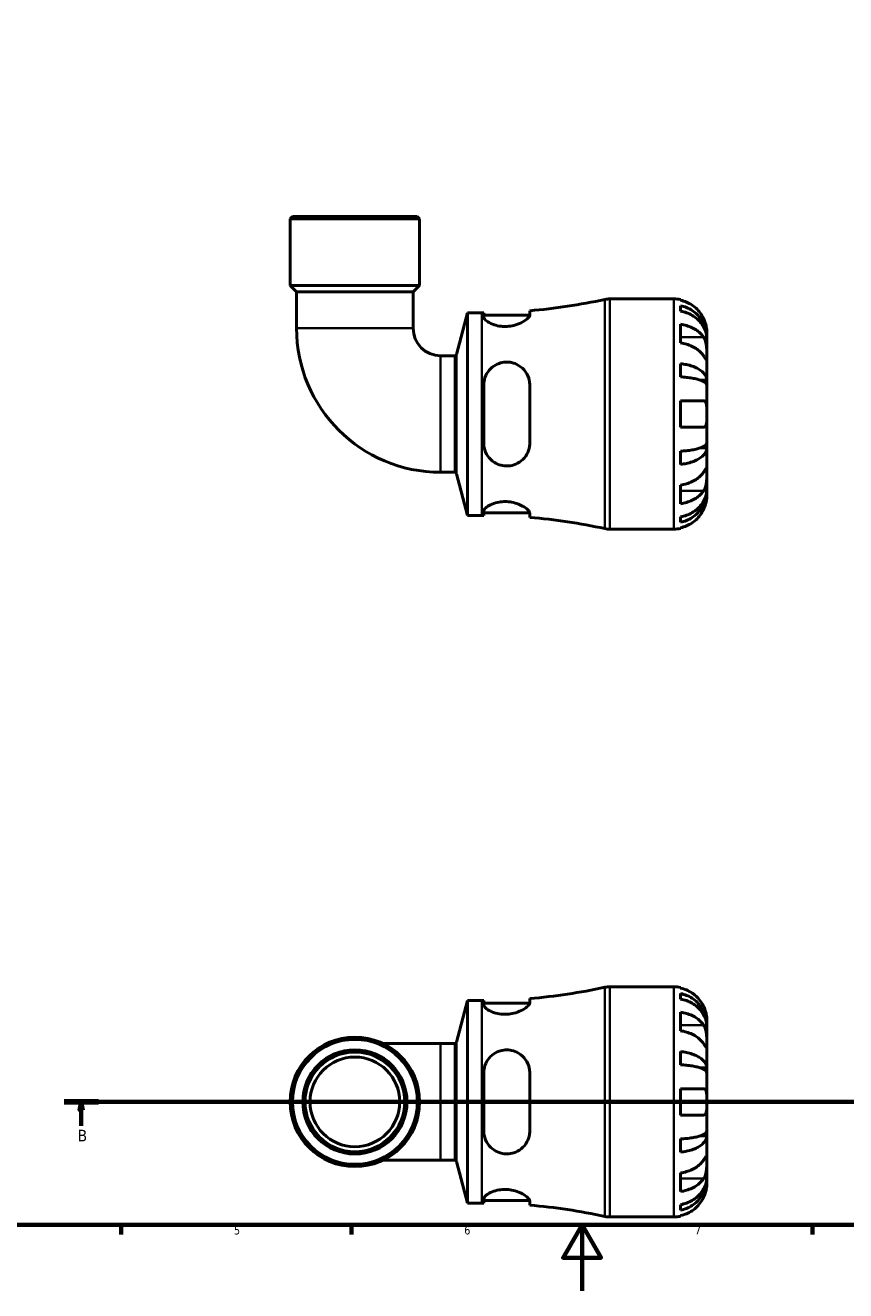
# Model space of a CAD drawing. Header units: millimetres. Extents: x 0 to 905, y 0 to 769.
# Tile 2 of 6: x 251 to 501, y 0 to 385. Entities that reach past the tile are written whole.
import ezdxf

# ---------------------------------------------------------------- set-up
doc = ezdxf.new("R2010")
doc.units = ezdxf.units.MM
doc.linetypes.add('CHAIN', pattern=[0.7087, 0.4724, -0.0591, 0.1181, -0.0591])
for name, color, linetype, lineweight in [('Border (ISO)', 7, 'Continuous', 70), ('Section Line (ISO)', 7, 'CHAIN', 70), ('Visible (ISO)', 7, 'Continuous', 50), ('Visible Narrow (ISO)', 7, 'Continuous', 35)]:
    doc.layers.add(name, color=color, linetype=linetype, lineweight=lineweight)
doc.styles.add('Label Text (ISO)', font='tahoma.ttf')
doc.styles.add('Note Text (ISO)', font='tahoma.ttf')

# ---------------------------------------------------------------- blocks, each defined once
blk = doc.blocks.new('Borders Default Border')
at = {"layer": 'Border (ISO)'}
for p, q in [((280.33, 20), (280.33, 17.1)), ((350.42, 20), (350.42, 17.1)), ((490.58, 20), (490.58, 17.1))]:
    blk.add_line(p, q, dxfattribs=at)
at = {"layer": 'Border (ISO)', "flags": 128}
for points in [[(20, 20), (20, 574), (821, 574), (821, 20), (20, 20)], [(420.5, 0), (420.5, 20), (414.73, 10), (426.27, 10), (420.5, 20)]]:
    blk.add_lwpolyline(points, dxfattribs=at)
at = {"layer": 'Border (ISO)', "color": 232, "true_color": 0xca0064, "char_height": 2.5, "attachment_point": 7, "style": 'Note Text (ISO)'}
for s, insert in [('5', (314.64, 17.05)), ('6', (384.66, 17.05)), ('7', (454.77, 17.1))]:
    blk.add_mtext(s, dxfattribs=dict(at, insert=insert))
blk = doc.blocks.new('2dTransSection0')
at = {"layer": 'Section Line (ISO)', "linetype": 'CHAIN'}
blk.add_line((262.98, 57.4), (612.12, 57.4), dxfattribs=at)
at = {"layer": 'Section Line (ISO)', "linetype": 'Continuous', "lineweight": 140}
for p, q in [((262.98, 57.4), (273.5, 57.4)), ((601.59, 57.4), (612.12, 57.4))]:
    blk.add_line(p, q, dxfattribs=at)
at = {"layer": 'Section Line (ISO)', "linetype": 'Continuous'}
for p, q in [((268.24, 57.4), (267.74, 54.9)), ((267.74, 54.9), (268.74, 54.9)), ((268.24, 54.9), (268.24, 57.4)), ((268.74, 54.9), (268.24, 57.4)), ((268.24, 50.14), (268.24, 54.9)), ((606.86, 57.4), (606.36, 54.9)), ((606.36, 54.9), (607.36, 54.9)), ((606.86, 54.9), (606.86, 57.4)), ((607.36, 54.9), (606.86, 57.4)), ((606.86, 50.14), (606.86, 54.9))]:
    blk.add_line(p, q, dxfattribs=at)
at = {"layer": 'Section Line (ISO)', "linetype": 'Continuous', "flags": 128}
for points in [[(268.74, 54.9), (268.24, 57.4), (267.74, 54.9), (268.74, 54.9)], [(607.36, 54.9), (606.86, 57.4), (606.36, 54.9), (607.36, 54.9)]]:
    blk.add_lwpolyline(points, dxfattribs=at)
at = {"layer": 'Section Line (ISO)'}
for points in [[(268.74, 54.9), (268.24, 57.4), (267.74, 54.9), (268.74, 54.9)], [(607.36, 54.9), (606.86, 57.4), (606.36, 54.9), (607.36, 54.9)]]:
    blk.add_solid(points, dxfattribs=at)
at = {"layer": 'Section Line (ISO)', "char_height": 3.5, "attachment_point": 7, "style": 'Label Text (ISO)'}
for insert in [(267.17, 45.4), (605.79, 45.4)]:
    blk.add_mtext('B', dxfattribs=dict(at, insert=insert))

msp = doc.modelspace()

# ---------------------------------------------------------------- linework, layer by layer
at = {"layer": 'Visible (ISO)'}
for p, q in [((332.422, 326.491), (331.722, 325.791)), ((371.101, 325.791), (331.722, 325.791)), ((331.722, 305.591), (331.722, 325.791)), ((332.422, 326.491), (370.401, 326.491)), ((370.401, 326.491), (371.101, 325.791)), ((371.101, 305.591), (371.101, 325.791)), ((371.101, 305.591), (331.722, 305.591)), ((333.691, 303.622), (331.722, 305.591)), ((369.132, 303.622), (371.101, 305.591)), ((333.691, 303.622), (333.691, 292.563)), ((369.132, 303.622), (333.691, 303.622)), ((369.132, 303.622), (369.132, 292.563)), ((428.934, 301.491), (448.412, 301.491)), ((450.412, 301.289), (450.412, 301.059)), ((382.298, 284.627), (385.692, 297.291)), ((385.692, 235.691), (385.692, 297.291)), ((385.692, 297.291), (390.012, 297.291)), ((390.592, 297.292), (390.592, 296.008)), ((390.592, 296.491), (404.574, 296.491)), ((404.592, 296.64), (404.592, 297.898)), ((450.412, 299.408), (450.412, 297.748)), ((450.412, 293.762), (450.412, 288.106)), ((458.412, 289.883), (458.387, 289.883)), ((458.412, 289.883), (458.412, 291.491)), ((458.412, 289.27), (458.412, 289.883)), ((458.412, 284.169), (458.412, 289.27)), ((377.484, 284.212), (381.757, 284.212)), ((450.412, 281.786), (450.412, 277.778)), ((458.412, 276.793), (458.412, 284.169)), ((390.592, 275.291), (390.592, 257.691)), ((404.592, 257.691), (404.592, 275.291)), ((458.412, 276.793), (456.503, 276.793)), ((458.412, 275.314), (458.412, 276.793)), ((458.412, 266.491), (458.412, 275.314)), ((450.412, 270.491), (450.412, 262.491)), ((458.412, 257.668), (458.412, 266.491)), ((450.412, 255.205), (450.412, 251.196)), ((458.412, 256.19), (456.503, 256.19)), ((458.412, 256.19), (458.412, 257.668)), ((458.412, 248.814), (458.412, 256.19)), ((377.484, 248.771), (381.757, 248.771)), ((382.298, 248.356), (385.692, 235.691)), ((458.412, 243.712), (458.412, 248.814)), ((450.412, 244.877), (450.412, 239.22)), ((458.412, 243.1), (458.387, 243.1)), ((458.412, 243.1), (458.412, 243.712)), ((458.412, 241.491), (458.412, 243.1)), ((385.692, 235.691), (390.012, 235.691)), ((390.592, 236.974), (390.592, 235.69)), ((390.592, 236.491), (404.574, 236.491)), ((404.592, 235.084), (404.592, 236.343)), ((450.412, 235.235), (450.412, 233.575)), ((428.934, 231.491), (448.412, 231.491)), ((450.412, 231.924), (450.412, 231.693)), ((428.934, 92.401), (448.412, 92.401)), ((404.592, 87.55), (404.592, 88.808)), ((450.412, 92.199), (450.412, 91.968)), ((450.412, 90.318), (450.412, 88.657)), ((382.298, 75.536), (385.692, 88.201)), ((385.692, 26.601), (385.692, 88.201)), ((385.692, 88.201), (390.012, 88.201)), ((390.592, 88.202), (390.592, 86.918)), ((390.592, 87.401), (404.574, 87.401)), ((450.412, 84.672), (450.412, 79.015)), ((458.412, 80.792), (458.387, 80.792)), ((458.412, 80.792), (458.412, 82.401)), ((458.412, 80.18), (458.412, 80.792)), ((458.412, 75.079), (458.412, 80.18)), ((377.484, 75.121), (359.994, 75.121)), ((377.484, 75.121), (381.757, 75.121)), ((458.412, 67.702), (458.412, 75.079)), ((450.412, 72.696), (450.412, 68.687)), ((390.592, 66.201), (390.592, 48.601)), ((404.592, 48.601), (404.592, 66.201)), ((458.412, 67.702), (456.503, 67.702)), ((458.412, 66.224), (458.412, 67.702)), ((458.412, 57.401), (458.412, 66.224)), ((450.412, 61.401), (450.412, 53.401)), ((458.412, 48.578), (458.412, 57.401)), ((458.412, 47.1), (456.503, 47.1)), ((458.412, 47.1), (458.412, 48.578)), ((458.412, 39.723), (458.412, 47.1)), ((450.412, 46.114), (450.412, 42.106)), ((359.994, 39.681), (377.484, 39.681)), ((377.484, 39.681), (381.757, 39.681)), ((382.298, 39.266), (385.692, 26.601)), ((458.412, 34.622), (458.412, 39.723)), ((450.412, 35.787), (450.412, 30.13)), ((458.412, 34.01), (458.412, 34.622)), ((458.412, 34.01), (458.387, 34.01)), ((458.412, 32.401), (458.412, 34.01)), ((390.592, 27.884), (390.592, 26.6)), ((390.592, 27.401), (404.574, 27.401)), ((404.592, 25.994), (404.592, 27.252)), ((385.692, 26.601), (390.012, 26.601)), ((450.412, 26.145), (450.412, 24.484)), ((428.934, 22.401), (448.412, 22.401)), ((450.412, 22.834), (450.412, 22.603))]:
    msp.add_line(p, q, dxfattribs=at)
for radius in [19.689, 18.989, 15.845, 15.146, 13.631]:
    msp.add_circle((351.412, 57.401), radius, dxfattribs=at)
for centre, radius, start, end in [((390.012, 472.747), 175.455, 274.76666, 282.31744), ((428.934, 294.491), 7, 90, 102.31744), ((448.412, 291.491), 10, 78.46304, 90), ((390.012, 472.747), 175.455, 270, 270.1894), ((377.484, 292.563), 43.792, 180, 270), ((377.484, 292.563), 8.352, 180, 270), ((381.757, 284.772), 0.56, 270, 345), ((381.757, 248.211), 0.56, 15, 90), ((390.012, 60.236), 175.455, 89.8106, 90), ((390.012, 60.236), 175.455, 77.68256, 85.23334), ((428.934, 238.491), 7, 257.68256, 270), ((448.412, 241.491), 10, 270, 281.53696), ((428.934, 85.401), 7, 90, 102.31744), ((448.412, 82.401), 10, 78.46304, 90), ((390.012, 263.656), 175.455, 274.76666, 282.31744), ((390.012, 263.656), 175.455, 270, 270.1894), ((381.757, 75.681), 0.56, 270, 345), ((381.757, 39.121), 0.56, 15, 90), ((390.012, -148.854), 175.455, 89.8106, 90), ((390.012, -148.854), 175.455, 77.68256, 85.23334), ((428.934, 29.401), 7, 257.68256, 270), ((448.412, 32.401), 10, 270, 281.53696)]:
    msp.add_arc(centre, radius, start, end, dxfattribs=at)
for points, knots in [([(457.452, 295.491), (457.247, 295.93), (456.999, 296.374), (456.343, 297.361), (455.908, 297.885), (455.034, 298.762), (454.515, 299.197), (453.397, 299.948), (452.798, 300.263), (451.675, 300.73), (451.051, 300.927), (450.412, 301.059)], [4.90264375, 4.90264375, 4.90264375, 4.90264375, 5.04224508, 5.04224508, 5.22854914, 5.22854914, 5.41380406, 5.41380406, 5.59905898, 5.59905898, 5.77859995, 5.77859995, 5.77859995, 5.77859995]), ([(404.592, 296.64), (404.592, 296.53), (404.561, 296.41), (404.37, 296.001), (404.1, 295.684), (403.269, 294.981), (402.674, 294.593), (401.298, 293.923), (400.537, 293.636), (399.074, 293.277), (398.414, 293.172), (397.108, 293.089), (396.481, 293.104), (395.141, 293.25), (394.458, 293.402), (393.049, 293.852), (392.376, 294.176), (391.302, 294.867), (390.916, 295.234), (390.637, 295.723), (390.592, 295.871), (390.592, 296.008)], [-2.4465207, -2.4465207, -2.4465207, -2.4465207, -2.3280071, -2.3280071, -2.0681704, -2.0681704, -1.7728696, -1.7728696, -1.5020221, -1.5020221, -1.298599, -1.298599, -1.1081368, -1.1081368, -0.8804626, -0.8804626, -0.5878316, -0.5878316, -0.2799184, -0.2799184, -0.1348881, -0.1348881, -0.1348881, -0.1348881]), ([(450.412, 299.408), (451.053, 299.281), (451.679, 299.09), (452.804, 298.638), (453.403, 298.333), (454.522, 297.608), (455.041, 297.188), (455.914, 296.341), (456.348, 295.836), (457.097, 294.749), (457.411, 294.167), (457.885, 293.057), (458.087, 292.427), (458.351, 291.141), (458.412, 290.484), (458.412, 289.883)], [0.1897184, 0.1897184, 0.1897184, 0.1897184, 0.3698032, 0.3698032, 0.5549844, 0.5549844, 0.7401655, 0.7401655, 0.9258164, 0.9258164, 1.1114673, 1.1114673, 1.2978252, 1.2978252, 1.484183, 1.484183, 1.484183, 1.484183]), ([(458.412, 289.27), (458.412, 289.806), (458.351, 290.39), (458.087, 291.535), (457.885, 292.096), (457.411, 293.083), (457.097, 293.601), (456.348, 294.569), (455.914, 295.018), (455.041, 295.772), (454.522, 296.146), (453.403, 296.791), (452.804, 297.062), (451.679, 297.464), (451.053, 297.635), (450.412, 297.748)], [4.4593823, 4.4593823, 4.4593823, 4.4593823, 4.6457401, 4.6457401, 4.832098, 4.832098, 5.0177489, 5.0177489, 5.2033998, 5.2033998, 5.388581, 5.388581, 5.5737621, 5.5737621, 5.753847, 5.753847, 5.753847, 5.753847]), ([(450.412, 293.762), (451.051, 293.67), (451.675, 293.53), (452.798, 293.2), (453.397, 292.977), (454.515, 292.446), (455.034, 292.139), (455.908, 291.518), (456.343, 291.148), (456.999, 290.45), (457.247, 290.136), (457.452, 289.826)], [0.18972425, 0.18972425, 0.18972425, 0.18972425, 0.36926522, 0.36926522, 0.55452014, 0.55452014, 0.73977506, 0.73977506, 0.92607912, 0.92607912, 1.06568045, 1.06568045, 1.06568045, 1.06568045]), ([(458.412, 291.491), (458.412, 291.491), (458.412, 291.544), (458.408, 291.767), (458.401, 291.949), (458.359, 292.421), (458.324, 292.701), (458.211, 293.298), (458.14, 293.6), (457.99, 294.118), (457.924, 294.322), (457.783, 294.716), (457.709, 294.904), (457.574, 295.225), (457.514, 295.359), (457.452, 295.491)], [0, 0, 0, 0, 0.11274969, 0.11274969, 0.24046199, 0.24046199, 0.3630761, 0.3630761, 0.46982648, 0.46982648, 0.53680834, 0.53680834, 0.59738122, 0.59738122, 0.64072731, 0.64072731, 0.64072731, 0.64072731]), ([(457.452, 289.826), (457.51, 289.738), (457.566, 289.645), (457.728, 289.351), (457.825, 289.137), (458.001, 288.662), (458.077, 288.403), (458.229, 287.747), (458.289, 287.346), (458.379, 286.438), (458.397, 285.942), (458.414, 284.987), (458.412, 284.543), (458.412, 284.169)], [-0.64434498, -0.64434498, -0.64434498, -0.64434498, -0.60308586, -0.60308586, -0.52007987, -0.52007987, -0.43273909, -0.43273909, -0.31000661, -0.31000661, -0.15868997, -0.15868997, 0, 0, 0, 0]), ([(457.452, 284.169), (457.247, 284.479), (456.999, 284.793), (456.343, 285.491), (455.908, 285.861), (455.034, 286.482), (454.515, 286.79), (453.397, 287.32), (452.798, 287.543), (451.675, 287.873), (451.051, 288.013), (450.412, 288.106)], [4.90264375, 4.90264375, 4.90264375, 4.90264375, 5.04224508, 5.04224508, 5.22854914, 5.22854914, 5.41380406, 5.41380406, 5.59905898, 5.59905898, 5.77859995, 5.77859995, 5.77859995, 5.77859995]), ([(390.592, 275.291), (390.592, 275.649), (390.619, 276.005), (390.801, 277.186), (391.076, 277.981), (391.903, 279.462), (392.467, 280.14), (393.764, 281.206), (394.473, 281.612), (395.858, 282.104), (396.495, 282.236), (397.79, 282.318), (398.429, 282.27), (399.826, 281.972), (400.554, 281.679), (402.051, 280.776), (402.767, 280.102), (403.859, 278.548), (404.244, 277.672), (404.541, 276.263), (404.592, 275.78), (404.592, 275.291)], [-2.429906, -2.429906, -2.429906, -2.429906, -2.317535, -2.317535, -2.0520296, -2.0520296, -1.7742187, -1.7742187, -1.5229028, -1.5229028, -1.3264162, -1.3264162, -1.1326069, -1.1326069, -0.8897659, -0.8897659, -0.5772604, -0.5772604, -0.2725661, -0.2725661, -0.1192135, -0.1192135, -0.1192135, -0.1192135]), ([(450.412, 281.786), (451.053, 281.72), (451.679, 281.619), (452.804, 281.382), (453.403, 281.223), (454.522, 280.843), (455.041, 280.622), (455.914, 280.178), (456.348, 279.914), (457.097, 279.344), (457.411, 279.038), (457.885, 278.457), (458.087, 278.127), (458.351, 277.452), (458.412, 277.108), (458.412, 276.793)], [0.1897184, 0.1897184, 0.1897184, 0.1897184, 0.3698032, 0.3698032, 0.5549844, 0.5549844, 0.7401655, 0.7401655, 0.9258164, 0.9258164, 1.1114673, 1.1114673, 1.2978252, 1.2978252, 1.484183, 1.484183, 1.484183, 1.484183]), ([(458.412, 284.169), (458.412, 283.96), (458.412, 283.774), (458.41, 283.447), (458.408, 283.31), (458.39, 283.069), (458.369, 282.998), (458.282, 282.996), (458.219, 283.058), (458.063, 283.261), (457.986, 283.371), (457.808, 283.633), (457.709, 283.782), (457.552, 284.019), (457.503, 284.093), (457.452, 284.169)], [0, 0, 0, 0, 0.08884908, 0.08884908, 0.18379648, 0.18379648, 0.31419699, 0.31419699, 0.43784665, 0.43784665, 0.52411276, 0.52411276, 0.60765264, 0.60765264, 0.6434969, 0.6434969, 0.6434969, 0.6434969]), ([(458.412, 275.314), (458.412, 275.47), (458.351, 275.64), (458.087, 275.973), (457.885, 276.135), (457.411, 276.422), (457.097, 276.573), (456.348, 276.854), (455.914, 276.985), (455.041, 277.204), (454.522, 277.312), (453.403, 277.5), (452.804, 277.579), (451.679, 277.695), (451.053, 277.745), (450.412, 277.778)], [4.4593823, 4.4593823, 4.4593823, 4.4593823, 4.6457401, 4.6457401, 4.832098, 4.832098, 5.0177489, 5.0177489, 5.2033998, 5.2033998, 5.388581, 5.388581, 5.5737621, 5.5737621, 5.753847, 5.753847, 5.753847, 5.753847]), ([(450.412, 270.491), (451.051, 270.491), (451.675, 270.491), (452.798, 270.491), (453.397, 270.491), (454.515, 270.491), (455.034, 270.491), (455.908, 270.491), (456.343, 270.491), (456.999, 270.491), (457.247, 270.491), (457.452, 270.491)], [0.18972425, 0.18972425, 0.18972425, 0.18972425, 0.36926522, 0.36926522, 0.55452014, 0.55452014, 0.73977506, 0.73977506, 0.92607912, 0.92607912, 1.06568045, 1.06568045, 1.06568045, 1.06568045]), ([(457.452, 270.491), (457.521, 270.491), (457.586, 270.483), (457.747, 270.44), (457.836, 270.392), (458.002, 270.245), (458.076, 270.141), (458.228, 269.818), (458.289, 269.571), (458.379, 268.916), (458.397, 268.494), (458.414, 267.543), (458.412, 267.019), (458.412, 266.491)], [-0.64008532, -0.64008532, -0.64008532, -0.64008532, -0.59222185, -0.59222185, -0.51595037, -0.51595037, -0.43235608, -0.43235608, -0.30863031, -0.30863031, -0.15844955, -0.15844955, 0, 0, 0, 0]), ([(458.412, 266.491), (458.412, 266.154), (458.412, 265.817), (458.409, 265.132), (458.405, 264.788), (458.373, 264.023), (458.336, 263.635), (458.206, 263.114), (458.136, 262.944), (457.98, 262.713), (457.902, 262.638), (457.721, 262.531), (457.62, 262.501), (457.49, 262.492), (457.471, 262.491), (457.452, 262.491)], [-2.77804136, -2.77804136, -2.77804136, -2.77804136, -2.67672151, -2.67672151, -2.56558131, -2.56558131, -2.40960112, -2.40960112, -2.30519389, -2.30519389, -2.22617552, -2.22617552, -2.14450488, -2.14450488, -2.1308178, -2.1308178, -2.1308178, -2.1308178]), ([(457.452, 262.491), (457.247, 262.491), (456.999, 262.491), (456.343, 262.491), (455.908, 262.491), (455.034, 262.491), (454.515, 262.491), (453.397, 262.491), (452.798, 262.491), (451.675, 262.491), (451.051, 262.491), (450.412, 262.491)], [4.90264375, 4.90264375, 4.90264375, 4.90264375, 5.04224508, 5.04224508, 5.22854914, 5.22854914, 5.41380406, 5.41380406, 5.59905898, 5.59905898, 5.77859995, 5.77859995, 5.77859995, 5.77859995]), ([(404.592, 257.691), (404.592, 257.314), (404.561, 256.939), (404.37, 255.762), (404.1, 254.992), (403.269, 253.496), (402.674, 252.791), (401.298, 251.694), (400.537, 251.281), (399.074, 250.818), (398.414, 250.707), (397.108, 250.679), (396.481, 250.751), (395.141, 251.091), (394.458, 251.389), (393.049, 252.284), (392.376, 252.934), (391.302, 254.472), (390.916, 255.371), (390.637, 256.772), (390.592, 257.23), (390.592, 257.691)], [-2.4465207, -2.4465207, -2.4465207, -2.4465207, -2.3280071, -2.3280071, -2.0681704, -2.0681704, -1.7728696, -1.7728696, -1.5020221, -1.5020221, -1.298599, -1.298599, -1.1081368, -1.1081368, -0.8804626, -0.8804626, -0.5878316, -0.5878316, -0.2799184, -0.2799184, -0.1348881, -0.1348881, -0.1348881, -0.1348881]), ([(450.412, 255.205), (451.053, 255.238), (451.679, 255.287), (452.804, 255.404), (453.403, 255.483), (454.522, 255.67), (455.041, 255.779), (455.914, 255.998), (456.348, 256.129), (457.097, 256.41), (457.411, 256.56), (457.885, 256.847), (458.087, 257.01), (458.351, 257.343), (458.412, 257.513), (458.412, 257.668)], [0.1897184, 0.1897184, 0.1897184, 0.1897184, 0.3698032, 0.3698032, 0.5549844, 0.5549844, 0.7401655, 0.7401655, 0.9258164, 0.9258164, 1.1114673, 1.1114673, 1.2978252, 1.2978252, 1.484183, 1.484183, 1.484183, 1.484183]), ([(458.412, 256.19), (458.412, 255.875), (458.351, 255.53), (458.087, 254.856), (457.885, 254.526), (457.411, 253.944), (457.097, 253.639), (456.348, 253.069), (455.914, 252.804), (455.041, 252.36), (454.522, 252.14), (453.403, 251.76), (452.804, 251.6), (451.679, 251.363), (451.053, 251.263), (450.412, 251.196)], [4.4593823, 4.4593823, 4.4593823, 4.4593823, 4.6457401, 4.6457401, 4.832098, 4.832098, 5.0177489, 5.0177489, 5.2033998, 5.2033998, 5.388581, 5.388581, 5.5737621, 5.5737621, 5.753847, 5.753847, 5.753847, 5.753847]), ([(450.412, 244.877), (451.051, 244.97), (451.675, 245.109), (452.798, 245.439), (453.397, 245.662), (454.515, 246.193), (455.034, 246.501), (455.908, 247.121), (456.343, 247.492), (456.999, 248.189), (457.247, 248.504), (457.452, 248.814)], [0.18972425, 0.18972425, 0.18972425, 0.18972425, 0.36926522, 0.36926522, 0.55452014, 0.55452014, 0.73977506, 0.73977506, 0.92607912, 0.92607912, 1.06568045, 1.06568045, 1.06568045, 1.06568045]), ([(457.452, 248.814), (457.51, 248.902), (457.566, 248.986), (457.728, 249.229), (457.825, 249.375), (458.001, 249.633), (458.077, 249.741), (458.229, 249.935), (458.289, 249.991), (458.379, 249.978), (458.397, 249.876), (458.414, 249.484), (458.412, 249.188), (458.412, 248.814)], [-0.64434498, -0.64434498, -0.64434498, -0.64434498, -0.60308586, -0.60308586, -0.52007987, -0.52007987, -0.43273909, -0.43273909, -0.31000661, -0.31000661, -0.15868997, -0.15868997, 0, 0, 0, 0]), ([(458.412, 248.814), (458.412, 248.604), (458.412, 248.372), (458.41, 247.854), (458.408, 247.568), (458.39, 246.857), (458.369, 246.427), (458.282, 245.585), (458.219, 245.182), (458.063, 244.53), (457.986, 244.276), (457.808, 243.806), (457.709, 243.592), (457.552, 243.313), (457.503, 243.233), (457.452, 243.157)], [0, 0, 0, 0, 0.08884908, 0.08884908, 0.18379648, 0.18379648, 0.31419699, 0.31419699, 0.43784665, 0.43784665, 0.52411276, 0.52411276, 0.60765264, 0.60765264, 0.6434969, 0.6434969, 0.6434969, 0.6434969]), ([(450.412, 235.235), (451.053, 235.348), (451.679, 235.518), (452.804, 235.92), (453.403, 236.191), (454.522, 236.837), (455.041, 237.211), (455.914, 237.964), (456.348, 238.414), (457.097, 239.381), (457.411, 239.9), (457.885, 240.887), (458.087, 241.447), (458.351, 242.592), (458.412, 243.177), (458.412, 243.712)], [0.1897184, 0.1897184, 0.1897184, 0.1897184, 0.3698032, 0.3698032, 0.5549844, 0.5549844, 0.7401655, 0.7401655, 0.9258164, 0.9258164, 1.1114673, 1.1114673, 1.2978252, 1.2978252, 1.484183, 1.484183, 1.484183, 1.484183]), ([(457.452, 243.157), (457.247, 242.847), (456.999, 242.532), (456.343, 241.835), (455.908, 241.464), (455.034, 240.844), (454.515, 240.536), (453.397, 240.006), (452.798, 239.783), (451.675, 239.453), (451.051, 239.313), (450.412, 239.22)], [4.90264375, 4.90264375, 4.90264375, 4.90264375, 5.04224508, 5.04224508, 5.22854914, 5.22854914, 5.41380406, 5.41380406, 5.59905898, 5.59905898, 5.77859995, 5.77859995, 5.77859995, 5.77859995]), ([(458.412, 243.1), (458.412, 242.499), (458.351, 241.842), (458.087, 240.555), (457.885, 239.925), (457.411, 238.816), (457.097, 238.234), (456.348, 237.147), (455.914, 236.642), (455.041, 235.795), (454.522, 235.374), (453.403, 234.649), (452.804, 234.345), (451.679, 233.893), (451.053, 233.702), (450.412, 233.575)], [4.4593823, 4.4593823, 4.4593823, 4.4593823, 4.6457401, 4.6457401, 4.832098, 4.832098, 5.0177489, 5.0177489, 5.2033998, 5.2033998, 5.388581, 5.388581, 5.5737621, 5.5737621, 5.753847, 5.753847, 5.753847, 5.753847]), ([(390.592, 236.974), (390.592, 237.081), (390.619, 237.194), (390.801, 237.593), (391.076, 237.901), (391.903, 238.533), (392.467, 238.856), (393.764, 239.383), (394.473, 239.594), (395.858, 239.829), (396.495, 239.882), (397.79, 239.869), (398.429, 239.806), (399.826, 239.548), (400.554, 239.33), (402.051, 238.734), (402.767, 238.333), (403.859, 237.543), (404.244, 237.156), (404.541, 236.644), (404.592, 236.485), (404.592, 236.343)], [-2.429906, -2.429906, -2.429906, -2.429906, -2.317535, -2.317535, -2.0520296, -2.0520296, -1.7742187, -1.7742187, -1.5229028, -1.5229028, -1.3264162, -1.3264162, -1.1326069, -1.1326069, -0.8897659, -0.8897659, -0.5772604, -0.5772604, -0.2725661, -0.2725661, -0.1192135, -0.1192135, -0.1192135, -0.1192135]), ([(457.452, 237.491), (457.521, 237.638), (457.586, 237.786), (457.747, 238.171), (457.836, 238.408), (458.002, 238.899), (458.076, 239.15), (458.228, 239.749), (458.289, 240.077), (458.379, 240.712), (458.397, 240.99), (458.414, 241.387), (458.412, 241.491), (458.412, 241.491)], [-0.64008532, -0.64008532, -0.64008532, -0.64008532, -0.59222185, -0.59222185, -0.51595037, -0.51595037, -0.43235608, -0.43235608, -0.30863031, -0.30863031, -0.15844955, -0.15844955, 0, 0, 0, 0]), ([(450.412, 231.924), (451.051, 232.055), (451.675, 232.253), (452.798, 232.719), (453.397, 233.035), (454.515, 233.785), (455.034, 234.22), (455.908, 235.098), (456.343, 235.622), (456.999, 236.608), (457.247, 237.053), (457.452, 237.491)], [0.18972425, 0.18972425, 0.18972425, 0.18972425, 0.36926522, 0.36926522, 0.55452014, 0.55452014, 0.73977506, 0.73977506, 0.92607912, 0.92607912, 1.06568045, 1.06568045, 1.06568045, 1.06568045]), ([(457.452, 86.401), (457.247, 86.839), (456.999, 87.284), (456.343, 88.27), (455.908, 88.794), (455.034, 89.672), (454.515, 90.107), (453.397, 90.857), (452.798, 91.173), (451.675, 91.64), (451.051, 91.837), (450.412, 91.968)], [4.90264375, 4.90264375, 4.90264375, 4.90264375, 5.04224508, 5.04224508, 5.22854914, 5.22854914, 5.41380406, 5.41380406, 5.59905898, 5.59905898, 5.77859995, 5.77859995, 5.77859995, 5.77859995]), ([(450.412, 90.318), (451.053, 90.191), (451.679, 89.999), (452.804, 89.548), (453.403, 89.243), (454.522, 88.518), (455.041, 88.098), (455.914, 87.251), (456.348, 86.746), (457.097, 85.659), (457.411, 85.076), (457.885, 83.967), (458.087, 83.337), (458.351, 82.051), (458.412, 81.394), (458.412, 80.792)], [0.1897184, 0.1897184, 0.1897184, 0.1897184, 0.3698032, 0.3698032, 0.5549844, 0.5549844, 0.7401655, 0.7401655, 0.9258164, 0.9258164, 1.1114673, 1.1114673, 1.2978252, 1.2978252, 1.484183, 1.484183, 1.484183, 1.484183]), ([(458.412, 80.18), (458.412, 80.715), (458.351, 81.3), (458.087, 82.445), (457.885, 83.005), (457.411, 83.993), (457.097, 84.511), (456.348, 85.478), (455.914, 85.928), (455.041, 86.682), (454.522, 87.056), (453.403, 87.701), (452.804, 87.972), (451.679, 88.374), (451.053, 88.544), (450.412, 88.657)], [4.4593823, 4.4593823, 4.4593823, 4.4593823, 4.6457401, 4.6457401, 4.832098, 4.832098, 5.0177489, 5.0177489, 5.2033998, 5.2033998, 5.388581, 5.388581, 5.5737621, 5.5737621, 5.753847, 5.753847, 5.753847, 5.753847]), ([(404.592, 87.55), (404.592, 87.44), (404.561, 87.32), (404.37, 86.911), (404.1, 86.593), (403.269, 85.891), (402.674, 85.503), (401.298, 84.833), (400.537, 84.546), (399.074, 84.187), (398.414, 84.082), (397.108, 83.998), (396.481, 84.013), (395.141, 84.16), (394.458, 84.311), (393.049, 84.762), (392.376, 85.086), (391.302, 85.776), (390.916, 86.143), (390.637, 86.632), (390.592, 86.781), (390.592, 86.918)], [-2.4465207, -2.4465207, -2.4465207, -2.4465207, -2.3280071, -2.3280071, -2.0681704, -2.0681704, -1.7728696, -1.7728696, -1.5020221, -1.5020221, -1.298599, -1.298599, -1.1081368, -1.1081368, -0.8804626, -0.8804626, -0.5878316, -0.5878316, -0.2799184, -0.2799184, -0.1348881, -0.1348881, -0.1348881, -0.1348881]), ([(450.412, 84.672), (451.051, 84.579), (451.675, 84.44), (452.798, 84.11), (453.397, 83.887), (454.515, 83.356), (455.034, 83.049), (455.908, 82.428), (456.343, 82.057), (456.999, 81.36), (457.247, 81.045), (457.452, 80.735)], [0.18972425, 0.18972425, 0.18972425, 0.18972425, 0.36926522, 0.36926522, 0.55452014, 0.55452014, 0.73977506, 0.73977506, 0.92607912, 0.92607912, 1.06568045, 1.06568045, 1.06568045, 1.06568045]), ([(458.412, 82.401), (458.412, 82.401), (458.412, 82.444), (458.409, 82.621), (458.405, 82.763), (458.373, 83.211), (458.336, 83.555), (458.206, 84.231), (458.136, 84.523), (457.98, 85.062), (457.902, 85.3), (457.721, 85.786), (457.62, 86.034), (457.49, 86.319), (457.471, 86.36), (457.452, 86.401)], [-2.77804136, -2.77804136, -2.77804136, -2.77804136, -2.67672151, -2.67672151, -2.56558131, -2.56558131, -2.40960112, -2.40960112, -2.30519389, -2.30519389, -2.22617552, -2.22617552, -2.14450488, -2.14450488, -2.1308178, -2.1308178, -2.1308178, -2.1308178]), ([(457.452, 75.079), (457.247, 75.389), (456.999, 75.703), (456.343, 76.401), (455.908, 76.771), (455.034, 77.392), (454.515, 77.699), (453.397, 78.23), (452.798, 78.453), (451.675, 78.783), (451.051, 78.922), (450.412, 79.015)], [4.90264375, 4.90264375, 4.90264375, 4.90264375, 5.04224508, 5.04224508, 5.22854914, 5.22854914, 5.41380406, 5.41380406, 5.59905898, 5.59905898, 5.77859995, 5.77859995, 5.77859995, 5.77859995]), ([(457.452, 80.735), (457.51, 80.648), (457.566, 80.555), (457.728, 80.261), (457.825, 80.046), (458.001, 79.572), (458.077, 79.312), (458.229, 78.657), (458.289, 78.256), (458.379, 77.348), (458.397, 76.851), (458.414, 75.897), (458.412, 75.453), (458.412, 75.079)], [-0.64434498, -0.64434498, -0.64434498, -0.64434498, -0.60308586, -0.60308586, -0.52007987, -0.52007987, -0.43273909, -0.43273909, -0.31000661, -0.31000661, -0.15868997, -0.15868997, 0, 0, 0, 0]), ([(390.592, 66.201), (390.592, 66.559), (390.619, 66.914), (390.801, 68.096), (391.076, 68.89), (391.903, 70.371), (392.467, 71.05), (393.764, 72.116), (394.473, 72.522), (395.858, 73.013), (396.495, 73.145), (397.79, 73.228), (398.429, 73.18), (399.826, 72.882), (400.554, 72.589), (402.051, 71.686), (402.767, 71.012), (403.859, 69.457), (404.244, 68.581), (404.541, 67.173), (404.592, 66.689), (404.592, 66.201)], [-2.429906, -2.429906, -2.429906, -2.429906, -2.317535, -2.317535, -2.0520296, -2.0520296, -1.7742187, -1.7742187, -1.5229028, -1.5229028, -1.3264162, -1.3264162, -1.1326069, -1.1326069, -0.8897659, -0.8897659, -0.5772604, -0.5772604, -0.2725661, -0.2725661, -0.1192135, -0.1192135, -0.1192135, -0.1192135]), ([(458.412, 75.079), (458.412, 74.869), (458.412, 74.684), (458.41, 74.357), (458.408, 74.22), (458.39, 73.979), (458.369, 73.908), (458.282, 73.906), (458.219, 73.968), (458.063, 74.171), (457.986, 74.28), (457.808, 74.542), (457.709, 74.691), (457.552, 74.928), (457.503, 75.002), (457.452, 75.079)], [0, 0, 0, 0, 0.08884908, 0.08884908, 0.18379648, 0.18379648, 0.31419699, 0.31419699, 0.43784665, 0.43784665, 0.52411276, 0.52411276, 0.60765264, 0.60765264, 0.6434969, 0.6434969, 0.6434969, 0.6434969]), ([(450.412, 72.696), (451.053, 72.629), (451.679, 72.529), (452.804, 72.292), (453.403, 72.132), (454.522, 71.752), (455.041, 71.532), (455.914, 71.088), (456.348, 70.823), (457.097, 70.253), (457.411, 69.948), (457.885, 69.366), (458.087, 69.036), (458.351, 68.362), (458.412, 68.018), (458.412, 67.702)], [0.1897184, 0.1897184, 0.1897184, 0.1897184, 0.3698032, 0.3698032, 0.5549844, 0.5549844, 0.7401655, 0.7401655, 0.9258164, 0.9258164, 1.1114673, 1.1114673, 1.2978252, 1.2978252, 1.484183, 1.484183, 1.484183, 1.484183]), ([(458.412, 66.224), (458.412, 66.38), (458.351, 66.549), (458.087, 66.882), (457.885, 67.045), (457.411, 67.332), (457.097, 67.483), (456.348, 67.764), (455.914, 67.894), (455.041, 68.113), (454.522, 68.222), (453.403, 68.41), (452.804, 68.488), (451.679, 68.605), (451.053, 68.655), (450.412, 68.687)], [4.4593823, 4.4593823, 4.4593823, 4.4593823, 4.6457401, 4.6457401, 4.832098, 4.832098, 5.0177489, 5.0177489, 5.2033998, 5.2033998, 5.388581, 5.388581, 5.5737621, 5.5737621, 5.753847, 5.753847, 5.753847, 5.753847]), ([(450.412, 61.401), (451.051, 61.401), (451.675, 61.401), (452.798, 61.401), (453.397, 61.401), (454.515, 61.401), (455.034, 61.401), (455.908, 61.401), (456.343, 61.401), (456.999, 61.401), (457.247, 61.401), (457.452, 61.401)], [0.18972425, 0.18972425, 0.18972425, 0.18972425, 0.36926522, 0.36926522, 0.55452014, 0.55452014, 0.73977506, 0.73977506, 0.92607912, 0.92607912, 1.06568045, 1.06568045, 1.06568045, 1.06568045]), ([(457.452, 61.401), (457.545, 61.401), (457.632, 61.386), (457.788, 61.327), (457.856, 61.285), (457.996, 61.159), (458.063, 61.068), (458.221, 60.756), (458.288, 60.493), (458.38, 59.817), (458.398, 59.399), (458.414, 58.453), (458.412, 57.93), (458.412, 57.401)], [-0.64798358, -0.64798358, -0.64798358, -0.64798358, -0.58129223, -0.58129223, -0.51957432, -0.51957432, -0.44316993, -0.44316993, -0.3085364, -0.3085364, -0.15881239, -0.15881239, 0, 0, 0, 0]), ([(458.412, 57.401), (458.412, 57.025), (458.412, 56.651), (458.408, 55.882), (458.401, 55.494), (458.359, 54.805), (458.324, 54.507), (458.211, 54.037), (458.14, 53.859), (457.99, 53.638), (457.924, 53.57), (457.783, 53.472), (457.709, 53.44), (457.574, 53.408), (457.514, 53.401), (457.452, 53.401)], [0, 0, 0, 0, 0.11274969, 0.11274969, 0.24046199, 0.24046199, 0.3630761, 0.3630761, 0.46982648, 0.46982648, 0.53680834, 0.53680834, 0.59738122, 0.59738122, 0.64072731, 0.64072731, 0.64072731, 0.64072731]), ([(457.452, 53.401), (457.247, 53.401), (456.999, 53.401), (456.343, 53.401), (455.908, 53.401), (455.034, 53.401), (454.515, 53.401), (453.397, 53.401), (452.798, 53.401), (451.675, 53.401), (451.051, 53.401), (450.412, 53.401)], [4.90264375, 4.90264375, 4.90264375, 4.90264375, 5.04224508, 5.04224508, 5.22854914, 5.22854914, 5.41380406, 5.41380406, 5.59905898, 5.59905898, 5.77859995, 5.77859995, 5.77859995, 5.77859995]), ([(404.592, 48.601), (404.592, 48.223), (404.561, 47.849), (404.37, 46.671), (404.1, 45.902), (403.269, 44.406), (402.674, 43.701), (401.298, 42.603), (400.537, 42.191), (399.074, 41.728), (398.414, 41.617), (397.108, 41.589), (396.481, 41.661), (395.141, 42.001), (394.458, 42.299), (393.049, 43.193), (392.376, 43.843), (391.302, 45.382), (390.916, 46.28), (390.637, 47.682), (390.592, 48.14), (390.592, 48.601)], [-2.4465207, -2.4465207, -2.4465207, -2.4465207, -2.3280071, -2.3280071, -2.0681704, -2.0681704, -1.7728696, -1.7728696, -1.5020221, -1.5020221, -1.298599, -1.298599, -1.1081368, -1.1081368, -0.8804626, -0.8804626, -0.5878316, -0.5878316, -0.2799184, -0.2799184, -0.1348881, -0.1348881, -0.1348881, -0.1348881]), ([(450.412, 46.114), (451.053, 46.147), (451.679, 46.197), (452.804, 46.314), (453.403, 46.392), (454.522, 46.58), (455.041, 46.689), (455.914, 46.908), (456.348, 47.038), (457.097, 47.319), (457.411, 47.47), (457.885, 47.757), (458.087, 47.92), (458.351, 48.252), (458.412, 48.422), (458.412, 48.578)], [0.1897184, 0.1897184, 0.1897184, 0.1897184, 0.3698032, 0.3698032, 0.5549844, 0.5549844, 0.7401655, 0.7401655, 0.9258164, 0.9258164, 1.1114673, 1.1114673, 1.2978252, 1.2978252, 1.484183, 1.484183, 1.484183, 1.484183]), ([(458.412, 47.1), (458.412, 46.784), (458.351, 46.44), (458.087, 45.766), (457.885, 45.435), (457.411, 44.854), (457.097, 44.549), (456.348, 43.979), (455.914, 43.714), (455.041, 43.27), (454.522, 43.05), (453.403, 42.669), (452.804, 42.51), (451.679, 42.273), (451.053, 42.173), (450.412, 42.106)], [4.4593823, 4.4593823, 4.4593823, 4.4593823, 4.6457401, 4.6457401, 4.832098, 4.832098, 5.0177489, 5.0177489, 5.2033998, 5.2033998, 5.388581, 5.388581, 5.5737621, 5.5737621, 5.753847, 5.753847, 5.753847, 5.753847]), ([(450.412, 35.787), (451.051, 35.879), (451.675, 36.019), (452.798, 36.349), (453.397, 36.572), (454.515, 37.103), (455.034, 37.41), (455.908, 38.031), (456.343, 38.401), (456.999, 39.099), (457.247, 39.413), (457.452, 39.723)], [0.18972425, 0.18972425, 0.18972425, 0.18972425, 0.36926522, 0.36926522, 0.55452014, 0.55452014, 0.73977506, 0.73977506, 0.92607912, 0.92607912, 1.06568045, 1.06568045, 1.06568045, 1.06568045]), ([(457.452, 39.723), (457.51, 39.811), (457.566, 39.896), (457.728, 40.139), (457.825, 40.285), (458.001, 40.543), (458.077, 40.651), (458.229, 40.844), (458.289, 40.9), (458.379, 40.887), (458.397, 40.786), (458.414, 40.393), (458.412, 40.097), (458.412, 39.723)], [-0.64434498, -0.64434498, -0.64434498, -0.64434498, -0.60308586, -0.60308586, -0.52007987, -0.52007987, -0.43273909, -0.43273909, -0.31000661, -0.31000661, -0.15868997, -0.15868997, 0, 0, 0, 0]), ([(458.412, 39.723), (458.412, 39.514), (458.412, 39.282), (458.41, 38.764), (458.408, 38.477), (458.39, 37.767), (458.369, 37.336), (458.282, 36.494), (458.219, 36.091), (458.063, 35.44), (457.986, 35.185), (457.808, 34.716), (457.709, 34.502), (457.552, 34.223), (457.503, 34.143), (457.452, 34.066)], [0, 0, 0, 0, 0.08884908, 0.08884908, 0.18379648, 0.18379648, 0.31419699, 0.31419699, 0.43784665, 0.43784665, 0.52411276, 0.52411276, 0.60765264, 0.60765264, 0.6434969, 0.6434969, 0.6434969, 0.6434969]), ([(450.412, 26.145), (451.053, 26.258), (451.679, 26.428), (452.804, 26.83), (453.403, 27.101), (454.522, 27.746), (455.041, 28.12), (455.914, 28.874), (456.348, 29.324), (457.097, 30.291), (457.411, 30.809), (457.885, 31.797), (458.087, 32.357), (458.351, 33.502), (458.412, 34.087), (458.412, 34.622)], [0.1897184, 0.1897184, 0.1897184, 0.1897184, 0.3698032, 0.3698032, 0.5549844, 0.5549844, 0.7401655, 0.7401655, 0.9258164, 0.9258164, 1.1114673, 1.1114673, 1.2978252, 1.2978252, 1.484183, 1.484183, 1.484183, 1.484183]), ([(390.592, 27.884), (390.592, 27.99), (390.619, 28.104), (390.801, 28.502), (391.076, 28.81), (391.903, 29.442), (392.467, 29.766), (393.764, 30.293), (394.473, 30.503), (395.858, 30.738), (396.495, 30.791), (397.79, 30.779), (398.429, 30.715), (399.826, 30.458), (400.554, 30.24), (402.051, 29.644), (402.767, 29.242), (403.859, 28.453), (404.244, 28.065), (404.541, 27.553), (404.592, 27.395), (404.592, 27.252)], [-2.429906, -2.429906, -2.429906, -2.429906, -2.317535, -2.317535, -2.0520296, -2.0520296, -1.7742187, -1.7742187, -1.5229028, -1.5229028, -1.3264162, -1.3264162, -1.1326069, -1.1326069, -0.8897659, -0.8897659, -0.5772604, -0.5772604, -0.2725661, -0.2725661, -0.1192135, -0.1192135, -0.1192135, -0.1192135]), ([(457.452, 34.066), (457.247, 33.756), (456.999, 33.442), (456.343, 32.744), (455.908, 32.374), (455.034, 31.753), (454.515, 31.446), (453.397, 30.915), (452.798, 30.692), (451.675, 30.362), (451.051, 30.223), (450.412, 30.13)], [4.90264375, 4.90264375, 4.90264375, 4.90264375, 5.04224508, 5.04224508, 5.22854914, 5.22854914, 5.41380406, 5.41380406, 5.59905898, 5.59905898, 5.77859995, 5.77859995, 5.77859995, 5.77859995]), ([(458.412, 34.01), (458.412, 33.408), (458.351, 32.751), (458.087, 31.465), (457.885, 30.835), (457.411, 29.726), (457.097, 29.143), (456.348, 28.056), (455.914, 27.551), (455.041, 26.704), (454.522, 26.284), (453.403, 25.559), (452.804, 25.254), (451.679, 24.803), (451.053, 24.611), (450.412, 24.484)], [4.4593823, 4.4593823, 4.4593823, 4.4593823, 4.6457401, 4.6457401, 4.832098, 4.832098, 5.0177489, 5.0177489, 5.2033998, 5.2033998, 5.388581, 5.388581, 5.5737621, 5.5737621, 5.753847, 5.753847, 5.753847, 5.753847]), ([(457.452, 28.401), (457.521, 28.548), (457.586, 28.695), (457.747, 29.081), (457.836, 29.318), (458.002, 29.809), (458.076, 30.06), (458.228, 30.658), (458.289, 30.987), (458.379, 31.622), (458.397, 31.9), (458.414, 32.296), (458.412, 32.401), (458.412, 32.401)], [-0.64008532, -0.64008532, -0.64008532, -0.64008532, -0.59222185, -0.59222185, -0.51595037, -0.51595037, -0.43235608, -0.43235608, -0.30863031, -0.30863031, -0.15844955, -0.15844955, 0, 0, 0, 0]), ([(450.412, 22.834), (451.051, 22.965), (451.675, 23.162), (452.798, 23.629), (453.397, 23.944), (454.515, 24.695), (455.034, 25.13), (455.908, 26.007), (456.343, 26.531), (456.999, 27.518), (457.247, 27.963), (457.452, 28.401)], [0.18972425, 0.18972425, 0.18972425, 0.18972425, 0.36926522, 0.36926522, 0.55452014, 0.55452014, 0.73977506, 0.73977506, 0.92607912, 0.92607912, 1.06568045, 1.06568045, 1.06568045, 1.06568045])]:
    msp.add_open_spline(points, degree=3, knots=knots, dxfattribs=at)
at = {"layer": 'Visible Narrow (ISO)'}
for p, q in [((427.441, 232.081), (427.441, 300.901)), ((428.934, 301.06), (428.934, 231.922)), ((448.412, 231.922), (448.412, 301.06)), ((390.012, 236.07), (390.012, 296.912)), ((333.91, 292.563), (368.914, 292.563)), ((457.1, 289.826), (450.764, 289.826)), ((377.484, 248.989), (377.484, 283.993)), ((381.757, 248.989), (381.757, 283.993)), ((382.298, 284.403), (382.298, 248.579)), ((457.1, 243.157), (450.764, 243.157)), ((427.441, 22.991), (427.441, 91.811)), ((428.934, 91.97), (428.934, 22.832)), ((448.412, 22.832), (448.412, 91.97)), ((390.012, 26.98), (390.012, 87.822)), ((457.1, 80.735), (450.764, 80.735)), ((377.484, 39.899), (377.484, 74.903)), ((381.757, 39.899), (381.757, 74.903)), ((382.298, 75.313), (382.298, 39.489)), ((457.1, 34.066), (450.764, 34.066))]:
    msp.add_line(p, q, dxfattribs=at)

# ---------------------------------------------------------------- block references
msp.add_blockref('Borders Default Border', (0, 0))
at = {"layer": 'Section Line (ISO)'}
msp.add_blockref('2dTransSection0', (0, 0), dxfattribs=at)

doc.saveas('drawing.dxf')
